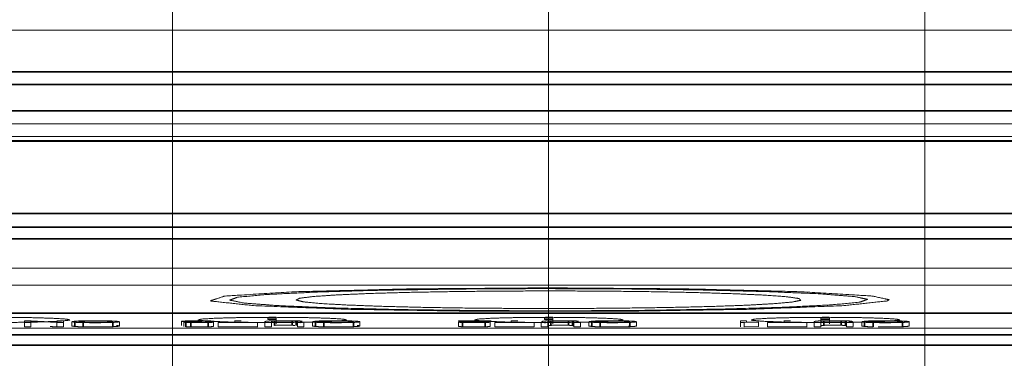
# Model space of a CAD drawing. Header units: millimetres. Extents: x 4 to 836, y 5 to 589.
# Tile 123 of 145: x 688 to 711, y 339 to 347. Entities that reach past the tile are written whole.
import ezdxf

# ---------------------------------------------------------------- set-up
doc = ezdxf.new("R2010")
doc.units = ezdxf.units.MM
doc.layers.add('1', color=7, linetype='Continuous', true_color=0xffffff)
doc.styles.add('ideas_simplex', font='simplex.shx')
doc.dimstyles.get("Standard").update_dxf_attribs({"dimtxt": 0.18, "dimasz": 0.18, "dimexe": 0.18, "dimexo": 0.0625, "dimgap": 0.09, "dimtad": 0, "dimtih": 1, "dimtoh": 1, "dimdec": 4, "dimzin": 0, "dimdsep": 46, "dimtxsty": 'Standard', "dimcen": 0.09, "dimadec": 0, "dimazin": 0, "dimtfac": 1, "dimtdec": 4, "dimtofl": 0, "dimtmove": 0, "dimatfit": 3, "dimfxl": 1, "dimtolj": 1, "dimtzin": 0, "dimarcsym": 0})

# ---------------------------------------------------------------- blocks, each defined once
blk = doc.blocks.new('_U0')
at = {"layer": '1', "color": 27, "lineweight": 13}
blk.add_line((786.644145, 299.161165), (786.644145, 333.588967), dxfattribs=at)
at = {"layer": '1', "color": 87, "lineweight": 25}
for p, q in [((785.144145, 331.931467), (779.519145, 331.931467)), ((779.519145, 331.931467), (779.519145, 330.431467)), ((785.144145, 330.431467), (785.144145, 331.931467)), ((779.519145, 325.166467), (779.519145, 323.666467)), ((785.144145, 323.666467), (785.144145, 325.166467)), ((779.519145, 323.666467), (785.144145, 323.666467))]:
    blk.add_line(p, q, dxfattribs=at)
at = {"layer": '1', "color": 152, "lineweight": 13}
for p, q in [((712.063825, 316.838836), (788.644145, 316.838836)), ((712.063834, 299.161165), (788.644145, 299.161165))]:
    blk.add_line(p, q, dxfattribs=at)
at = {"layer": '1', "color": 27, "lineweight": 18}
for points in [[(786.644145, 316.838836), (787.173126, 313.838838), (786.115164, 313.838834)], [(786.644145, 299.161165), (786.115164, 302.161163), (787.173126, 302.161167)]]:
    blk.add_solid(points, dxfattribs=at)
at = {"layer": '1', "color": 87, "linetype": 'Continuous', "lineweight": 25, "char_height": 3, "attachment_point": 7, "rotation": 90, "line_spacing_factor": 1.204819, "style": 'ideas_simplex'}
for s, insert in [('\\W1.2097;17,7', (777.678145, 322.143967)), ('\\W1.4583;.7', (784.990645, 325.113967))]:
    blk.add_mtext(s, dxfattribs=dict(at, insert=insert))
blk = doc.blocks.new('_U5')
at = {"layer": '1', "color": 87, "lineweight": 25}
for p, q in [((663.6225, 395.000191), (662.1225, 395.000191)), ((662.1225, 395.000191), (662.1225, 389.375191)), ((676.3275, 395.000191), (674.8275, 395.000191)), ((676.3275, 389.375191), (676.3275, 395.000191)), ((662.1225, 389.375191), (663.6225, 389.375191)), ((674.8275, 389.375191), (676.3275, 389.375191))]:
    blk.add_line(p, q, dxfattribs=at)
at = {"layer": '1', "color": 152, "lineweight": 13}
for p, q in [((637.725, 328.892921), (637.725, 389.875191)), ((700.725, 310.5), (700.725, 389.875191))]:
    blk.add_line(p, q, dxfattribs=at)
at = {"layer": '1', "color": 27, "lineweight": 13}
blk.add_line((700.725, 387.875191), (637.725, 387.875191), dxfattribs=at)
at = {"layer": '1', "color": 27, "lineweight": 18}
for points in [[(637.725, 387.875191), (640.724998, 388.404172), (640.725002, 387.34621)], [(700.725, 387.875191), (697.725002, 387.34621), (697.724998, 388.404172)]]:
    blk.add_solid(points, dxfattribs=at)
at = {"layer": '1', "color": 87, "linetype": 'Continuous', "lineweight": 25, "char_height": 3, "attachment_point": 7, "line_spacing_factor": 1.204819, "style": 'ideas_simplex'}
for s, insert in [('\\W1.0642;63', (666.564, 397.135191)), ('\\W1.2097;2.48', (663.594, 389.822691))]:
    blk.add_mtext(s, dxfattribs=dict(at, insert=insert))
blk = doc.blocks.new('_U13')
at = {"layer": '1', "color": 87, "lineweight": 25}
for p, q in [((678.045385, 373.084113), (676.545385, 373.084113)), ((676.545385, 373.084113), (676.545385, 367.459113)), ((684.810385, 373.084113), (683.310385, 373.084113)), ((684.810385, 367.459113), (684.810385, 373.084113)), ((676.545385, 367.459113), (678.045385, 367.459113)), ((683.310385, 367.459113), (684.810385, 367.459113))]:
    blk.add_line(p, q, dxfattribs=at)
at = {"layer": '1', "color": 152, "lineweight": 13}
for p, q in [((691.886165, 319.338835), (691.886165, 367.959113)), ((709.563825, 319.338836), (709.563825, 367.959113))]:
    blk.add_line(p, q, dxfattribs=at)
at = {"layer": '1', "color": 27, "lineweight": 13}
blk.add_line((709.563825, 365.959113), (674.887885, 365.959113), dxfattribs=at)
at = {"layer": '1', "color": 27, "lineweight": 18}
for points in [[(691.886165, 365.959113), (694.886163, 366.488094), (694.886166, 365.430133)], [(709.563825, 365.959113), (706.563827, 365.430133), (706.563823, 366.488094)]]:
    blk.add_solid(points, dxfattribs=at)
at = {"layer": '1', "color": 87, "linetype": 'Continuous', "lineweight": 25, "char_height": 3, "attachment_point": 7, "line_spacing_factor": 1.204819, "style": 'ideas_simplex'}
for s, insert in [('\\W1.2097;17,7', (675.046885, 375.219113)), ('\\W1.4583;.7', (678.016885, 367.906613))]:
    blk.add_mtext(s, dxfattribs=dict(at, insert=insert))

msp = doc.modelspace()

# ---------------------------------------------------------------- linework, layer by layer
at = {"layer": '1', "color": 143, "linetype": 'Continuous', "lineweight": 35}
for p, q in [((652.014, 346.022), (749.436, 346.022)), ((749.436, 345.723), (652.014, 345.723)), ((657.368, 345.1), (744.082, 345.1)), ((661.348, 344.396), (740.102, 344.396)), ((740.102, 344.388), (661.348, 344.388)), ((675.899, 342.692), (725.551, 342.692)), ((676.182, 342.367), (725.268, 342.367)), ((725.268, 342.095), (676.182, 342.095))]:
    msp.add_line(p, q, dxfattribs=at)
at = {"layer": '1', "color": 143, "linetype": 'Continuous', "lineweight": 18}
msp.add_line((744.082, 344.8), (657.368, 344.8), dxfattribs=at)
at = {"layer": '1', "color": 252, "linetype": 'Continuous', "lineweight": 18}
for p, q in [((686.173, 340.356), (715.278, 340.356)), ((715.194, 340.339), (686.256, 340.339))]:
    msp.add_line(p, q, dxfattribs=at)
at = {"layer": '1', "color": 7, "linetype": 'Continuous', "lineweight": 18}
for p, q in [((688.407, 340.121), (688.407, 340.165)), ((688.407, 340.165), (688.565, 340.165)), ((688.407, 340.121), (688.407, 340.021)), ((688.555, 340.121), (688.407, 340.121)), ((688.555, 340.155), (688.555, 340.121)), ((689.168, 340.121), (688.555, 340.155)), ((688.555, 340.121), (688.555, 340.021)), ((688.565, 340.165), (689.178, 340.13)), ((689.168, 340.121), (689.168, 340.021)), ((689.326, 340.121), (689.168, 340.121)), ((689.178, 340.13), (689.178, 340.165)), ((689.178, 340.165), (689.326, 340.165)), ((689.326, 340.165), (689.326, 340.121)), ((689.326, 340.121), (689.326, 340.021)), ((689.523, 340.143), (689.523, 340.043)), ((690.639, 340.143), (690.639, 340.043)), ((692.155, 340.132), (692.155, 340.032)), ((692.847, 340.132), (692.847, 340.032)), ((692.963, 340.121), (692.963, 340.021)), ((694.125, 340.225), (694.125, 340.197)), ((694.325, 340.225), (694.125, 340.225)), ((694.125, 340.197), (694.325, 340.197)), ((694.212, 340.121), (694.212, 340.021)), ((694.325, 340.197), (694.325, 340.225)), ((694.325, 340.197), (694.325, 340.097)), ((694.821, 340.145), (694.821, 340.045)), ((695.176, 340.143), (695.176, 340.043)), ((696.292, 340.143), (696.292, 340.044)), ((699.35, 340.133), (699.35, 340.033)), ((699.459, 340.121), (699.459, 340.021)), ((700.625, 340.225), (700.625, 340.197)), ((700.825, 340.225), (700.625, 340.225)), ((700.625, 340.197), (700.825, 340.197)), ((700.708, 340.046), (700.708, 340.146)), ((700.708, 340.121), (700.708, 340.021)), ((700.825, 340.197), (700.825, 340.225)), ((700.825, 340.197), (700.825, 340.097)), ((701.471, 340.029), (701.471, 340.129)), ((701.673, 340.143), (701.673, 340.043)), ((702.788, 340.143), (702.788, 340.043)), ((705.23, 340.165), (705.23, 340.121)), ((705.373, 340.165), (705.23, 340.165)), ((705.23, 340.121), (705.23, 340.021)), ((705.23, 340.121), (705.319, 340.121)), ((705.319, 340.121), (705.658, 340.132)), ((705.319, 340.121), (705.319, 340.021)), ((705.373, 340.13), (705.373, 340.165)), ((705.658, 340.137), (705.373, 340.13)), ((705.658, 340.132), (705.658, 340.137)), ((705.658, 340.132), (705.658, 340.032)), ((705.87, 340.121), (705.87, 340.021)), ((707.119, 340.046), (707.119, 340.146)), ((707.119, 340.121), (707.119, 340.021)), ((707.125, 340.225), (707.125, 340.197)), ((707.325, 340.225), (707.125, 340.225)), ((707.125, 340.197), (707.125, 340.097)), ((707.125, 340.197), (707.325, 340.197)), ((707.325, 340.197), (707.325, 340.225)), ((707.325, 340.197), (707.325, 340.097)), ((708.083, 340.143), (708.083, 340.043)), ((709.199, 340.143), (709.199, 340.043)), ((688.555, 340.021), (688.407, 340.021)), ((689.326, 340.021), (689.168, 340.021)), ((692.847, 340.032), (692.847, 340.032)), ((699.35, 340.033), (699.35, 340.033)), ((699.459, 340.026), (699.459, 340.021)), ((700.384, 340.026), (700.384, 340.026)), ((705.23, 340.065), (705.23, 340.021)), ((705.319, 340.021), (705.658, 340.032)), ((705.87, 340.026), (705.87, 340.021))]:
    msp.add_line(p, q, dxfattribs=at)
at = {"layer": '1', "color": 7, "linetype": 'Continuous', "lineweight": 35}
for p, q in [((689.591, 340.131), (689.591, 340.031)), ((689.789, 340.123), (689.789, 340.023)), ((690.483, 340.126), (690.483, 340.026)), ((692.198, 340.126), (692.198, 340.026)), ((692.321, 340.122), (692.321, 340.022)), ((692.728, 340.124), (692.728, 340.024)), ((694.284, 340.158), (694.284, 340.058)), ((694.695, 340.159), (694.695, 340.059)), ((694.792, 340.155), (694.792, 340.055)), ((695.244, 340.131), (695.244, 340.031)), ((695.442, 340.123), (695.442, 340.023)), ((696.136, 340.126), (696.136, 340.026)), ((698.705, 340.124), (698.705, 340.024)), ((699.236, 340.124), (699.236, 340.024)), ((700.78, 340.157), (700.78, 340.058)), ((701.191, 340.159), (701.191, 340.059)), ((701.288, 340.155), (701.288, 340.055)), ((701.741, 340.131), (701.741, 340.031)), ((701.938, 340.123), (701.938, 340.023)), ((702.632, 340.126), (702.632, 340.026)), ((707.191, 340.157), (707.191, 340.058)), ((707.602, 340.159), (707.602, 340.059)), ((707.699, 340.155), (707.699, 340.055)), ((708.151, 340.131), (708.151, 340.031)), ((708.349, 340.123), (708.349, 340.023)), ((709.043, 340.126), (709.043, 340.026))]:
    msp.add_line(p, q, dxfattribs=at)
at = {"layer": '1', "color": 27, "linetype": 'Continuous', "lineweight": 35}
for p, q in [((687.435, 339.838), (714.015, 339.838)), ((714.015, 339.59), (687.435, 339.59))]:
    msp.add_line(p, q, dxfattribs=at)
at = {"layer": '1', "color": 143, "linetype": 'Continuous', "lineweight": 18}
for points in [[(681.531, 347), (719.919, 347)], [(657.26, 344.5), (744.19, 344.5)], [(676.393, 341.4), (725.057, 341.4)]]:
    msp.add_open_spline(points, degree=1, dxfattribs=at)
at = {"layer": '1', "color": 252, "linetype": 'Continuous', "lineweight": 18}
msp.add_open_spline([(676.476, 341), (724.974, 341)], degree=1, dxfattribs=at)
for points in [[(708.725, 340.661), (708.333, 340.747), (706.67, 340.848), (703.979, 340.916), (700.725, 340.94), (697.471, 340.916), (694.78, 340.848), (693.117, 340.747), (692.769, 340.632), (693.797, 340.521), (696.023, 340.435), (699.062, 340.388), (702.388, 340.388), (705.427, 340.435), (707.653, 340.521), (708.681, 340.632), (708.725, 340.661)], [(689.475, 340.186), (689.389, 340.205), (689.026, 340.227), (688.437, 340.242), (687.725, 340.247), (687.013, 340.242), (686.424, 340.227), (686.061, 340.205), (685.985, 340.18), (686.209, 340.156), (686.696, 340.137), (687.361, 340.126), (688.089, 340.126), (688.754, 340.137), (689.241, 340.156), (689.465, 340.18), (689.475, 340.186)], [(695.975, 340.186), (695.889, 340.205), (695.526, 340.227), (694.937, 340.242), (694.225, 340.247), (693.513, 340.242), (692.924, 340.227), (692.561, 340.205), (692.485, 340.18), (692.709, 340.156), (693.196, 340.137), (693.861, 340.126), (694.589, 340.126), (695.254, 340.137), (695.741, 340.156), (695.965, 340.18), (695.975, 340.186)], [(702.475, 340.186), (702.389, 340.205), (702.026, 340.227), (701.437, 340.242), (700.725, 340.247), (700.013, 340.242), (699.424, 340.227), (699.061, 340.205), (698.985, 340.18), (699.209, 340.156), (699.696, 340.137), (700.361, 340.126), (701.089, 340.126), (701.754, 340.137), (702.241, 340.156), (702.465, 340.18), (702.475, 340.186)], [(708.975, 340.186), (708.889, 340.205), (708.526, 340.227), (707.937, 340.242), (707.225, 340.247), (706.513, 340.242), (705.924, 340.227), (705.561, 340.205), (705.485, 340.18), (705.709, 340.156), (706.196, 340.137), (706.861, 340.126), (707.589, 340.126), (708.254, 340.137), (708.741, 340.156), (708.965, 340.18), (708.975, 340.186)]]:
    msp.add_open_spline(points, degree=1, knots=[0, 0, 0.050147, 0.116795, 0.183443, 0.250092, 0.31674, 0.383388, 0.450037, 0.516685, 0.583333, 0.649982, 0.71663, 0.783278, 0.849927, 0.916575, 0.983223, 1, 1], dxfattribs=at)
at = {"layer": '1', "color": 2, "linetype": 'Continuous', "lineweight": 18}
for points, knots in [([(700.987, 340.399), (699.038, 340.406), (697.204, 340.43), (695.61, 340.469), (694.365, 340.522), (693.553, 340.584), (693.23, 340.652), (693.417, 340.72), (694.103, 340.784), (695.24, 340.839), (696.751, 340.883), (698.532, 340.911), (700.463, 340.922), (702.412, 340.916), (703.39, 340.903), (704.246, 340.892), (705.84, 340.852), (707.085, 340.8), (707.897, 340.737), (708.22, 340.67), (708.033, 340.602), (707.347, 340.538), (706.21, 340.482), (704.699, 340.439), (702.918, 340.41), (700.987, 340.399)], [0, 0, 0.041667, 0.083333, 0.125, 0.166667, 0.208333, 0.25, 0.291667, 0.333333, 0.375, 0.416667, 0.458333, 0.5, 0.541667, 0.563891, 0.583333, 0.625, 0.666667, 0.708333, 0.75, 0.791667, 0.833333, 0.875, 0.916667, 0.958333, 1, 1]), ([(700.932, 340.455), (700.031, 340.455), (698.859, 340.464), (697.762, 340.481), (696.787, 340.506), (695.973, 340.537), (695.354, 340.572), (694.955, 340.612), (694.791, 340.654), (694.871, 340.695), (695.191, 340.736), (695.737, 340.773), (696.487, 340.806), (697.411, 340.833), (698.47, 340.852), (699.622, 340.864), (700.819, 340.868), (702.012, 340.863), (703.152, 340.85), (704.193, 340.829), (705.092, 340.801), (705.812, 340.768), (706.324, 340.73), (706.607, 340.689), (706.649, 340.647), (706.448, 340.606), (706.014, 340.567), (705.362, 340.531), (704.521, 340.501), (703.524, 340.478), (702.413, 340.462), (701.232, 340.454), (700.932, 340.455)], [0, 0, 0.024211, 0.056468, 0.088725, 0.120982, 0.153239, 0.185496, 0.217753, 0.25001, 0.282267, 0.314525, 0.346782, 0.379039, 0.411296, 0.443553, 0.47581, 0.508067, 0.540324, 0.572581, 0.604838, 0.637095, 0.669352, 0.701609, 0.733866, 0.766123, 0.79838, 0.830637, 0.862895, 0.895152, 0.927409, 0.959666, 0.991923, 1, 1])]:
    msp.add_open_spline(points, degree=1, knots=knots, dxfattribs=at)
at = {"layer": '1', "color": 7, "linetype": 'Continuous', "lineweight": 18}
for points, knots in [([(689.591, 340.131), (689.523, 340.143), (689.595, 340.155)], [0, 0, 0.495921, 1, 1]), ([(689.789, 340.123), (689.675, 340.126), (689.591, 340.131)], [0, 0, 0.491635, 1, 1]), ([(689.595, 340.155), (689.682, 340.16), (689.798, 340.163)], [0, 0, 0.512905, 1, 1]), ([(689.795, 340.156), (689.683, 340.144), (689.686, 340.14), (689.731, 340.133)], [0, 0, 0.522593, 0.716286, 1, 1]), ([(689.731, 340.133), (689.79, 340.13), (689.871, 340.127)], [0, 0, 0.514465, 1, 1]), ([(690.483, 340.126), (690.171, 340.12), (689.907, 340.121), (689.789, 340.123)], [0, 0, 0.474143, 0.826554, 1, 1]), ([(690.367, 340.156), (690.159, 340.16), (689.895, 340.159), (689.795, 340.156)], [0, 0, 0.377749, 0.795936, 1, 1]), ([(689.798, 340.163), (690.081, 340.166), (690.376, 340.163)], [0, 0, 0.489224, 1, 1]), ([(689.871, 340.127), (690.08, 340.125), (690.334, 340.128), (690.362, 340.129)], [0, 0, 0.412168, 0.92698, 1, 1]), ([(690.362, 340.129), (690.451, 340.135), (690.48, 340.144)], [0, 0, 0.429352, 1, 1]), ([(690.48, 340.144), (690.452, 340.151), (690.367, 340.156)], [0, 0, 0.537875, 1, 1]), ([(690.376, 340.163), (690.49, 340.159), (690.572, 340.154)], [0, 0, 0.493509, 1, 1]), ([(690.639, 340.143), (690.6, 340.134), (690.483, 340.126)], [0, 0, 0.539146, 1, 1]), ([(690.572, 340.154), (690.622, 340.149), (690.639, 340.143)], [0, 0, 0.497424, 1, 1]), ([(692.155, 340.145), (692.098, 340.152), (692.098, 340.152), (692.209, 340.162)], [0, 0, 0.411602, 0.412637, 1, 1]), ([(692.316, 340.141), (692.224, 340.142), (692.155, 340.145)], [0, 0, 0.508657, 1, 1]), ([(692.198, 340.126), (692.155, 340.132), (692.196, 340.137)], [0, 0, 0.521649, 1, 1]), ([(692.196, 340.137), (692.246, 340.139), (692.316, 340.141)], [0, 0, 0.484211, 1, 1]), ([(692.321, 340.122), (692.25, 340.124), (692.198, 340.126)], [0, 0, 0.505719, 1, 1]), ([(692.209, 340.162), (692.418, 340.166), (692.673, 340.164), (692.746, 340.162)], [0, 0, 0.403298, 0.842624, 1, 1]), ([(692.319, 340.159), (692.251, 340.153), (692.256, 340.15), (692.314, 340.146)], [0, 0, 0.456004, 0.675405, 1, 1]), ([(692.375, 340.138), (692.311, 340.134), (692.321, 340.129), (692.356, 340.127)], [0, 0, 0.33957, 0.816572, 1, 1]), ([(692.314, 340.146), (692.445, 340.144), (692.526, 340.144), (692.579, 340.144)], [0, 0, 0.519637, 0.806113, 1, 1]), ([(692.635, 340.159), (692.51, 340.161), (692.421, 340.161), (692.319, 340.159)], [0, 0, 0.39379, 0.650394, 1, 1]), ([(692.728, 340.124), (692.528, 340.121), (692.433, 340.121), (692.321, 340.122)], [0, 0, 0.505039, 0.724945, 1, 1]), ([(692.356, 340.127), (692.464, 340.125), (692.576, 340.126), (692.632, 340.127)], [0, 0, 0.399374, 0.771346, 1, 1]), ([(692.563, 340.139), (692.54, 340.139), (692.375, 340.138)], [0, 0, 0.118241, 1, 1]), ([(692.579, 340.144), (692.566, 340.14), (692.564, 340.14), (692.563, 340.139), (692.563, 340.139), (692.563, 340.139), (692.563, 340.139), (692.563, 340.139)], [0, 0, 0.814798, 0.938376, 0.993846, 0.998166, 0.999482, 0.999888, 1, 1]), ([(692.632, 340.127), (692.678, 340.13), (692.704, 340.133)], [0, 0, 0.45105, 1, 1]), ([(692.719, 340.153), (692.685, 340.157), (692.635, 340.159)], [0, 0, 0.563208, 1, 1]), ([(692.704, 340.133), (692.821, 340.132), (692.839, 340.132), (692.847, 340.132), (692.847, 340.132), (692.847, 340.132)], [0, 0, 0.814741, 0.938314, 0.998094, 0.999826, 1, 1]), ([(692.862, 340.153), (692.745, 340.153), (692.728, 340.153), (692.719, 340.153), (692.719, 340.153), (692.719, 340.153)], [0, 0, 0.814752, 0.938305, 0.998082, 0.999414, 1, 1]), ([(692.847, 340.132), (692.805, 340.127), (692.728, 340.124)], [0, 0, 0.530566, 1, 1]), ([(692.746, 340.162), (692.826, 340.158), (692.862, 340.153)], [0, 0, 0.484243, 1, 1]), ([(692.963, 340.121), (692.963, 340.121), (693.031, 340.121), (693.851, 340.121), (693.888, 340.121), (693.888, 340.121), (693.888, 340.121)], [0, 0, 0.000396, 0.073845, 0.960568, 0.999823, 0.999958, 1, 1]), ([(693.503, 340.165), (693.503, 340.165), (693.5, 340.165), (693.484, 340.165), (693.352, 340.165), (693.349, 340.165), (693.349, 340.165), (693.349, 340.165), (693.349, 340.165), (693.349, 340.141), (693.349, 340.126), (693.349, 340.126), (693.349, 340.126), (693.349, 340.126), (693.334, 340.126), (692.971, 340.126), (692.963, 340.126), (692.963, 340.126), (692.963, 340.126), (692.963, 340.126), (692.963, 340.126), (692.963, 340.121)], [0, 0, 0.000013, 0.002058, 0.010806, 0.083708, 0.085451, 0.085464, 0.085585, 0.087949, 0.471989, 0.702626, 0.7036, 0.703657, 0.70368, 0.711677, 0.913021, 0.917238, 0.917252, 0.917262, 0.917711, 0.920499, 1, 1]), ([(694.097, 340.157), (694.057, 340.144), (694.057, 340.121), (694.057, 340.121), (694.057, 340.121), (694.057, 340.121), (694.057, 340.121), (694.064, 340.121), (694.212, 340.121)], [0, 0, 0.311772, 0.858986, 0.869591, 0.870225, 0.870262, 0.870278, 0.875572, 1, 1]), ([(694.241, 340.163), (694.153, 340.16), (694.097, 340.157)], [0, 0, 0.506731, 1, 1]), ([(694.212, 340.121), (694.212, 340.121), (694.212, 340.121), (694.212, 340.121), (694.212, 340.134), (694.212, 340.146), (694.236, 340.154), (694.284, 340.158)], [0, 0, 0.000016, 0.000116, 0.001959, 0.343068, 0.686164, 0.898598, 1, 1]), ([(694.781, 340.164), (694.622, 340.165), (694.346, 340.165), (694.241, 340.163)], [0, 0, 0.300847, 0.792276, 1, 1]), ([(694.284, 340.158), (694.347, 340.159), (694.474, 340.16), (694.616, 340.16), (694.695, 340.159)], [0, 0, 0.180992, 0.481428, 0.80525, 1, 1]), ([(694.695, 340.159), (694.761, 340.157), (694.792, 340.155)], [0, 0, 0.569306, 1, 1]), ([(694.93, 340.157), (694.871, 340.161), (694.781, 340.164)], [0, 0, 0.503903, 1, 1]), ([(694.792, 340.155), (694.821, 340.145), (694.821, 340.127), (694.821, 340.123), (694.821, 340.121), (694.821, 340.121), (694.821, 340.121), (694.821, 340.121), (694.821, 340.121), (694.821, 340.121), (694.821, 340.121), (694.821, 340.121), (694.827, 340.121), (694.83, 340.121), (694.94, 340.121)], [0, 0, 0.254699, 0.723682, 0.8234, 0.886362, 0.890158, 0.890691, 0.890881, 0.890932, 0.890946, 0.890963, 0.891317, 0.896359, 0.899186, 1, 1]), ([(695.244, 340.131), (695.176, 340.143), (695.248, 340.155)], [0, 0, 0.495923, 1, 1]), ([(695.442, 340.123), (695.328, 340.126), (695.244, 340.131)], [0, 0, 0.491629, 1, 1]), ([(695.248, 340.155), (695.335, 340.16), (695.451, 340.163)], [0, 0, 0.512906, 1, 1]), ([(695.448, 340.156), (695.336, 340.144), (695.339, 340.14), (695.384, 340.133)], [0, 0, 0.522595, 0.716288, 1, 1]), ([(695.384, 340.133), (695.443, 340.13), (695.524, 340.127)], [0, 0, 0.514468, 1, 1]), ([(696.136, 340.126), (695.824, 340.12), (695.56, 340.121), (695.442, 340.123)], [0, 0, 0.474142, 0.826553, 1, 1]), ([(696.02, 340.156), (695.812, 340.16), (695.548, 340.159), (695.448, 340.156)], [0, 0, 0.377747, 0.795934, 1, 1]), ([(695.451, 340.163), (695.734, 340.166), (696.029, 340.163)], [0, 0, 0.489227, 1, 1]), ([(695.524, 340.127), (695.733, 340.125), (695.987, 340.128), (696.015, 340.129)], [0, 0, 0.412168, 0.92698, 1, 1]), ([(696.015, 340.129), (696.103, 340.135), (696.133, 340.144)], [0, 0, 0.429349, 1, 1]), ([(696.133, 340.144), (696.105, 340.151), (696.02, 340.156)], [0, 0, 0.53787, 1, 1]), ([(696.029, 340.163), (696.143, 340.159), (696.225, 340.154)], [0, 0, 0.49351, 1, 1]), ([(696.292, 340.143), (696.253, 340.134), (696.136, 340.126)], [0, 0, 0.539146, 1, 1]), ([(696.225, 340.154), (696.275, 340.149), (696.292, 340.143)], [0, 0, 0.497423, 1, 1]), ([(698.606, 340.16), (698.606, 340.162), (698.606, 340.165), (698.606, 340.165), (698.606, 340.165), (698.606, 340.165), (698.607, 340.165), (699.12, 340.165), (699.348, 340.165), (699.374, 340.165), (699.377, 340.165), (699.377, 340.165)], [0, 0, 0.081191, 0.149203, 0.161897, 0.16232, 0.162378, 0.163594, 0.721272, 0.968319, 0.99693, 0.999731, 1, 1]), ([(699.178, 340.16), (698.712, 340.16), (698.609, 340.16), (698.606, 340.16), (698.606, 340.16), (698.606, 340.16)], [0, 0, 0.814728, 0.993779, 0.999413, 0.99994, 1, 1]), ([(698.705, 340.124), (698.61, 340.131), (698.614, 340.135), (698.636, 340.138)], [0, 0, 0.53309, 0.807086, 1, 1]), ([(698.636, 340.138), (698.674, 340.141), (698.731, 340.143)], [0, 0, 0.463841, 1, 1]), ([(699.236, 340.124), (699.038, 340.121), (698.789, 340.122), (698.705, 340.124)], [0, 0, 0.380665, 0.81924, 1, 1]), ([(698.731, 340.143), (698.82, 340.147), (698.952, 340.151)], [0, 0, 0.416515, 1, 1]), ([(698.821, 340.139), (698.755, 340.133), (698.816, 340.127)], [0, 0, 0.542675, 1, 1]), ([(698.816, 340.127), (698.94, 340.125), (699.075, 340.126), (699.14, 340.127)], [0, 0, 0.390926, 0.773387, 1, 1]), ([(699.079, 340.149), (698.919, 340.143), (698.821, 340.139)], [0, 0, 0.5914, 1, 1]), ([(698.952, 340.151), (699.058, 340.155), (699.118, 340.157)], [0, 0, 0.628894, 1, 1]), ([(699.266, 340.155), (699.187, 340.152), (699.079, 340.149)], [0, 0, 0.445517, 1, 1]), ([(699.118, 340.157), (699.151, 340.158), (699.178, 340.16)], [0, 0, 0.515958, 1, 1]), ([(699.14, 340.127), (699.187, 340.13), (699.203, 340.134)], [0, 0, 0.463956, 1, 1]), ([(699.203, 340.134), (699.323, 340.133), (699.349, 340.133), (699.35, 340.133), (699.35, 340.133), (699.35, 340.133)], [0, 0, 0.814739, 0.993766, 0.998081, 0.999818, 1, 1]), ([(699.35, 340.133), (699.314, 340.128), (699.236, 340.124)], [0, 0, 0.538037, 1, 1]), ([(699.361, 340.161), (699.322, 340.158), (699.266, 340.155)], [0, 0, 0.480667, 1, 1]), ([(699.377, 340.165), (699.374, 340.163), (699.361, 340.161)], [0, 0, 0.502905, 1, 1]), ([(699.999, 340.165), (699.999, 340.165), (699.98, 340.165), (699.848, 340.165), (699.845, 340.165), (699.845, 340.165), (699.845, 340.165), (699.845, 340.165), (699.845, 340.141), (699.845, 340.127), (699.845, 340.126), (699.845, 340.126), (699.845, 340.126), (699.845, 340.126), (699.831, 340.126), (699.467, 340.126), (699.459, 340.126), (699.459, 340.126), (699.459, 340.126), (699.459, 340.126), (699.459, 340.126), (699.459, 340.122), (699.459, 340.121)], [0, 0, 0.000031, 0.010807, 0.083709, 0.085452, 0.085464, 0.085586, 0.087949, 0.47199, 0.686526, 0.702626, 0.703601, 0.703657, 0.703681, 0.711678, 0.913021, 0.917239, 0.917253, 0.917262, 0.917711, 0.920498, 0.975827, 1, 1]), ([(699.459, 340.121), (699.461, 340.121), (699.527, 340.121), (700.347, 340.121), (700.384, 340.121), (700.384, 340.121), (700.384, 340.121)], [0, 0, 0.002287, 0.073846, 0.960585, 0.999842, 0.999973, 1, 1]), ([(700.593, 340.157), (700.553, 340.134), (700.553, 340.121), (700.553, 340.121), (700.553, 340.121), (700.553, 340.121), (700.563, 340.121), (700.708, 340.121)], [0, 0, 0.562855, 0.869563, 0.870135, 0.870156, 0.870195, 0.878384, 1, 1]), ([(700.737, 340.163), (700.649, 340.16), (700.593, 340.157)], [0, 0, 0.506725, 1, 1]), ([(700.708, 340.121), (700.708, 340.121), (700.708, 340.121), (700.708, 340.121), (700.708, 340.134), (700.708, 340.146), (700.78, 340.157)], [0, 0, 0.000026, 0.000062, 0.001911, 0.344471, 0.689022, 1, 1]), ([(701.278, 340.164), (701.009, 340.166), (700.737, 340.163)], [0, 0, 0.494225, 1, 1]), ([(700.78, 340.157), (700.909, 340.16), (701.136, 340.16), (701.191, 340.159)], [0, 0, 0.339543, 0.858832, 1, 1]), ([(701.191, 340.159), (701.25, 340.157), (701.288, 340.155)], [0, 0, 0.495855, 1, 1]), ([(701.426, 340.157), (701.367, 340.161), (701.278, 340.164)], [0, 0, 0.503902, 1, 1]), ([(701.288, 340.155), (701.317, 340.137), (701.317, 340.121), (701.317, 340.121), (701.317, 340.121), (701.317, 340.121), (701.322, 340.121), (701.439, 340.121), (701.471, 340.121), (701.471, 340.121)], [0, 0, 0.451011, 0.863134, 0.863406, 0.863425, 0.863911, 0.868362, 0.971276, 0.999891, 1, 1]), ([(701.741, 340.131), (701.673, 340.143), (701.744, 340.155)], [0, 0, 0.495922, 1, 1]), ([(701.938, 340.123), (701.824, 340.126), (701.741, 340.131)], [0, 0, 0.491632, 1, 1]), ([(701.744, 340.155), (701.831, 340.16), (701.947, 340.163)], [0, 0, 0.512902, 1, 1]), ([(701.944, 340.156), (701.833, 340.144), (701.836, 340.14), (701.88, 340.133)], [0, 0, 0.522595, 0.716288, 1, 1]), ([(701.88, 340.133), (701.939, 340.13), (702.021, 340.127)], [0, 0, 0.51447, 1, 1]), ([(702.632, 340.126), (702.32, 340.12), (702.056, 340.121), (701.938, 340.123)], [0, 0, 0.474144, 0.826553, 1, 1]), ([(702.516, 340.156), (702.309, 340.16), (702.044, 340.159), (701.944, 340.156)], [0, 0, 0.377746, 0.795936, 1, 1]), ([(701.947, 340.163), (702.23, 340.166), (702.525, 340.163)], [0, 0, 0.489226, 1, 1]), ([(702.021, 340.127), (702.229, 340.125), (702.483, 340.128), (702.511, 340.129)], [0, 0, 0.412167, 0.926978, 1, 1]), ([(702.511, 340.129), (702.6, 340.135), (702.629, 340.144)], [0, 0, 0.429351, 1, 1]), ([(702.629, 340.144), (702.601, 340.151), (702.516, 340.156)], [0, 0, 0.537871, 1, 1]), ([(702.525, 340.163), (702.639, 340.159), (702.722, 340.154)], [0, 0, 0.493513, 1, 1]), ([(702.788, 340.143), (702.749, 340.134), (702.632, 340.126)], [0, 0, 0.539146, 1, 1]), ([(702.722, 340.154), (702.772, 340.149), (702.788, 340.143)], [0, 0, 0.497421, 1, 1]), ([(706.41, 340.165), (706.41, 340.165), (706.406, 340.165), (706.3, 340.165), (706.259, 340.165), (706.256, 340.165), (706.256, 340.165), (706.256, 340.165), (706.256, 340.165), (706.256, 340.141), (706.256, 340.127), (706.256, 340.126), (706.256, 340.126), (706.256, 340.126), (706.241, 340.126), (705.877, 340.126), (705.87, 340.126), (705.87, 340.126), (705.87, 340.126), (705.87, 340.126), (705.87, 340.126), (705.87, 340.122), (705.87, 340.121)], [0, 0, 0.000013, 0.002058, 0.060755, 0.083709, 0.085452, 0.085464, 0.085586, 0.087949, 0.47199, 0.686526, 0.703601, 0.703657, 0.703681, 0.711677, 0.913022, 0.917239, 0.917253, 0.917262, 0.917711, 0.920498, 0.975827, 1, 1]), ([(705.87, 340.121), (705.872, 340.121), (705.938, 340.121), (706.758, 340.121), (706.794, 340.121), (706.794, 340.121), (706.794, 340.121)], [0, 0, 0.002286, 0.073844, 0.96058, 0.999836, 0.999968, 1, 1]), ([(707.004, 340.157), (706.964, 340.144), (706.964, 340.121), (706.964, 340.121), (706.964, 340.121), (706.964, 340.121), (706.964, 340.121), (706.97, 340.121), (707.119, 340.121)], [0, 0, 0.311774, 0.858986, 0.869589, 0.870223, 0.87026, 0.870278, 0.875572, 1, 1]), ([(707.148, 340.163), (707.06, 340.16), (707.004, 340.157)], [0, 0, 0.506725, 1, 1]), ([(707.119, 340.121), (707.119, 340.121), (707.119, 340.121), (707.119, 340.121), (707.119, 340.134), (707.119, 340.146), (707.143, 340.154), (707.191, 340.157)], [0, 0, 0.000012, 0.000115, 0.001956, 0.343068, 0.686162, 0.898598, 1, 1]), ([(707.688, 340.164), (707.528, 340.165), (707.253, 340.165), (707.148, 340.163)], [0, 0, 0.300847, 0.792273, 1, 1]), ([(707.191, 340.157), (707.254, 340.159), (707.381, 340.16), (707.523, 340.16), (707.602, 340.159)], [0, 0, 0.180991, 0.481432, 0.805247, 1, 1]), ([(707.602, 340.159), (707.668, 340.157), (707.699, 340.155)], [0, 0, 0.569299, 1, 1]), ([(707.837, 340.157), (707.778, 340.161), (707.688, 340.164)], [0, 0, 0.503902, 1, 1]), ([(707.699, 340.155), (707.727, 340.145), (707.727, 340.142), (707.727, 340.126), (707.727, 340.123), (707.727, 340.121), (707.727, 340.121), (707.727, 340.121), (707.727, 340.121), (707.727, 340.121), (707.727, 340.121), (707.727, 340.121), (707.728, 340.121), (707.733, 340.121), (707.735, 340.121), (707.845, 340.121), (707.847, 340.121), (707.87, 340.121), (707.877, 340.121), (707.881, 340.121), (707.881, 340.121), (707.882, 340.121), (707.882, 340.121), (707.882, 340.121), (707.882, 340.121), (707.882, 340.133), (707.837, 340.157)], [0, 0, 0.127895, 0.170537, 0.37725, 0.413464, 0.445079, 0.446984, 0.447252, 0.447347, 0.447374, 0.44738, 0.44739, 0.447567, 0.450099, 0.45072, 0.501406, 0.502152, 0.512759, 0.516093, 0.517934, 0.51802, 0.518121, 0.519157, 0.520077, 0.520849, 0.681277, 1, 1]), ([(708.151, 340.131), (708.083, 340.143), (708.155, 340.155)], [0, 0, 0.495922, 1, 1]), ([(708.349, 340.123), (708.235, 340.126), (708.151, 340.131)], [0, 0, 0.491631, 1, 1]), ([(708.155, 340.155), (708.241, 340.16), (708.358, 340.163)], [0, 0, 0.512901, 1, 1]), ([(708.355, 340.156), (708.243, 340.144), (708.246, 340.14), (708.29, 340.133)], [0, 0, 0.522595, 0.716288, 1, 1]), ([(708.29, 340.133), (708.35, 340.13), (708.431, 340.127)], [0, 0, 0.514469, 1, 1]), ([(709.043, 340.126), (708.731, 340.12), (708.467, 340.121), (708.349, 340.123)], [0, 0, 0.474143, 0.826554, 1, 1]), ([(708.927, 340.156), (708.719, 340.16), (708.454, 340.159), (708.355, 340.156)], [0, 0, 0.377746, 0.795935, 1, 1]), ([(708.358, 340.163), (708.641, 340.166), (708.935, 340.163)], [0, 0, 0.489226, 1, 1]), ([(708.431, 340.127), (708.639, 340.125), (708.894, 340.128), (708.922, 340.129)], [0, 0, 0.412166, 0.926978, 1, 1]), ([(708.922, 340.129), (709.01, 340.135), (709.04, 340.144)], [0, 0, 0.429351, 1, 1]), ([(709.04, 340.144), (709.011, 340.151), (708.927, 340.156)], [0, 0, 0.537871, 1, 1]), ([(708.935, 340.163), (709.05, 340.159), (709.132, 340.154)], [0, 0, 0.493513, 1, 1]), ([(709.199, 340.143), (709.16, 340.134), (709.043, 340.126)], [0, 0, 0.539146, 1, 1]), ([(709.132, 340.154), (709.182, 340.149), (709.199, 340.143)], [0, 0, 0.497422, 1, 1]), ([(689.789, 340.023), (689.675, 340.026), (689.591, 340.031)], [0, 0, 0.491633, 1, 1]), ([(690.483, 340.026), (690.171, 340.02), (689.907, 340.021), (689.789, 340.023)], [0, 0, 0.474143, 0.826553, 1, 1]), ([(690.639, 340.043), (690.6, 340.034), (690.483, 340.026)], [0, 0, 0.539146, 1, 1]), ([(690.572, 340.055), (690.622, 340.049), (690.639, 340.043)], [0, 0, 0.497421, 1, 1]), ([(692.321, 340.022), (692.25, 340.024), (692.198, 340.026)], [0, 0, 0.505718, 1, 1]), ([(692.728, 340.024), (692.528, 340.021), (692.433, 340.021), (692.321, 340.022)], [0, 0, 0.505039, 0.724944, 1, 1]), ([(692.847, 340.032), (692.805, 340.027), (692.728, 340.024)], [0, 0, 0.530565, 1, 1]), ([(692.963, 340.021), (692.965, 340.021), (693.031, 340.021), (693.851, 340.021), (693.888, 340.021), (693.888, 340.021), (693.888, 340.021), (693.888, 340.021), (693.888, 340.021), (693.888, 340.023)], [0, 0, 0.002144, 0.069218, 0.900384, 0.93718, 0.937305, 0.937385, 0.937546, 0.950364, 1, 1]), ([(694.057, 340.021), (694.057, 340.021), (694.057, 340.021), (694.064, 340.021), (694.212, 340.021)], [0, 0, 0.000088, 0.000216, 0.041024, 1, 1]), ([(694.284, 340.058), (694.347, 340.059), (694.474, 340.06), (694.616, 340.06), (694.695, 340.059)], [0, 0, 0.180992, 0.481428, 0.80525, 1, 1]), ([(694.821, 340.021), (694.821, 340.021), (694.821, 340.021), (694.821, 340.021), (694.827, 340.021), (694.83, 340.021), (694.94, 340.021), (694.963, 340.021), (694.97, 340.021), (694.974, 340.021), (694.975, 340.021), (694.975, 340.021), (694.975, 340.021), (694.975, 340.021), (694.975, 340.021), (694.975, 340.032)], [0, 0, 0.000013, 0.000057, 0.000871, 0.012472, 0.018974, 0.250965, 0.29956, 0.314837, 0.323239, 0.323591, 0.324076, 0.324125, 0.328874, 0.33309, 1, 1]), ([(695.442, 340.023), (695.328, 340.026), (695.244, 340.031)], [0, 0, 0.491631, 1, 1]), ([(696.136, 340.026), (695.824, 340.02), (695.56, 340.021), (695.442, 340.023)], [0, 0, 0.474142, 0.826553, 1, 1]), ([(696.292, 340.044), (696.253, 340.034), (696.136, 340.026)], [0, 0, 0.539146, 1, 1]), ([(696.225, 340.055), (696.275, 340.049), (696.292, 340.044)], [0, 0, 0.49742, 1, 1]), ([(698.705, 340.024), (698.61, 340.031), (698.611, 340.033), (698.611, 340.033)], [0, 0, 0.83768, 0.999993, 1, 1]), ([(699.236, 340.024), (699.038, 340.021), (698.789, 340.022), (698.705, 340.024)], [0, 0, 0.380665, 0.81924, 1, 1]), ([(699.35, 340.033), (699.314, 340.028), (699.236, 340.024)], [0, 0, 0.538038, 1, 1]), ([(699.459, 340.021), (699.461, 340.021), (699.527, 340.021), (700.347, 340.021), (700.384, 340.021), (700.384, 340.021), (700.384, 340.021), (700.384, 340.021), (700.384, 340.021), (700.384, 340.021)], [0, 0, 0.002256, 0.072832, 0.947395, 0.986113, 0.986242, 0.986324, 0.986493, 0.999981, 1, 1]), ([(700.553, 340.021), (700.553, 340.021), (700.553, 340.021), (700.563, 340.021), (700.708, 340.021)], [0, 0, 0.000055, 0.000357, 0.063421, 1, 1]), ([(700.708, 340.021), (700.708, 340.021), (700.708, 340.021), (700.708, 340.021), (700.708, 340.022), (700.708, 340.046), (700.78, 340.058)], [0, 0, 0.000027, 0.000065, 0.001914, 0.029543, 0.689023, 1, 1]), ([(700.78, 340.058), (700.909, 340.06), (701.136, 340.06), (701.191, 340.059)], [0, 0, 0.339543, 0.858832, 1, 1]), ([(701.191, 340.059), (701.25, 340.057), (701.288, 340.055)], [0, 0, 0.495849, 1, 1]), ([(701.288, 340.055), (701.317, 340.037), (701.317, 340.037)], [0, 0, 0.999939, 1, 1]), ([(701.317, 340.021), (701.317, 340.021), (701.322, 340.021), (701.439, 340.021), (701.468, 340.021), (701.471, 340.021), (701.471, 340.021), (701.471, 340.021), (701.471, 340.029)], [0, 0, 0.001322, 0.014033, 0.307917, 0.383167, 0.389975, 0.392963, 0.423818, 1, 1]), ([(701.938, 340.023), (701.824, 340.026), (701.741, 340.031)], [0, 0, 0.491632, 1, 1]), ([(702.632, 340.026), (702.32, 340.02), (702.056, 340.021), (701.938, 340.023)], [0, 0, 0.474144, 0.826553, 1, 1]), ([(702.788, 340.043), (702.749, 340.034), (702.632, 340.026)], [0, 0, 0.539148, 1, 1]), ([(705.87, 340.021), (705.872, 340.021), (705.938, 340.021), (706.758, 340.021), (706.794, 340.021), (706.794, 340.021), (706.794, 340.021), (706.794, 340.021), (706.794, 340.023)], [0, 0, 0.002143, 0.069218, 0.900398, 0.937195, 0.937397, 0.937557, 0.950376, 1, 1]), ([(706.964, 340.021), (706.964, 340.021), (706.964, 340.021), (706.97, 340.021), (707.119, 340.021)], [0, 0, 0.000128, 0.000264, 0.041064, 1, 1]), ([(707.119, 340.021), (707.119, 340.021), (707.119, 340.021), (707.119, 340.021), (707.119, 340.022), (707.119, 340.046), (707.143, 340.054), (707.191, 340.058)], [0, 0, 0.000007, 0.000109, 0.001951, 0.029463, 0.686161, 0.898597, 1, 1]), ([(707.191, 340.058), (707.254, 340.059), (707.381, 340.06), (707.523, 340.06), (707.602, 340.059)], [0, 0, 0.180991, 0.481432, 0.805248, 1, 1]), ([(707.602, 340.059), (707.668, 340.057), (707.699, 340.055)], [0, 0, 0.569302, 1, 1]), ([(707.699, 340.055), (707.727, 340.045), (707.727, 340.027), (707.727, 340.023), (707.727, 340.021), (707.727, 340.021), (707.727, 340.021), (707.727, 340.021), (707.727, 340.021), (707.727, 340.021), (707.728, 340.021), (707.733, 340.021), (707.736, 340.021), (707.847, 340.021), (707.87, 340.021), (707.877, 340.021), (707.881, 340.021), (707.881, 340.021), (707.882, 340.021), (707.882, 340.021), (707.882, 340.021), (707.882, 340.021), (707.882, 340.021)], [0, 0, 0.245553, 0.697696, 0.793834, 0.854535, 0.858194, 0.858891, 0.85894, 0.858952, 0.858971, 0.859311, 0.864172, 0.866896, 0.964113, 0.984252, 0.990804, 0.994402, 0.994549, 0.994751, 0.994772, 0.996762, 0.998529, 1, 1]), ([(708.349, 340.023), (708.235, 340.026), (708.151, 340.031)], [0, 0, 0.491631, 1, 1]), ([(709.043, 340.026), (708.731, 340.02), (708.467, 340.021)], [0, 0, 0.573642, 1, 1]), ([(709.199, 340.043), (709.16, 340.034), (709.043, 340.026)], [0, 0, 0.539147, 1, 1])]:
    msp.add_open_spline(points, degree=1, knots=knots, dxfattribs=at)
for points in [[(692.098, 340.152), (692.098, 340.052)], [(692.847, 340.032), (692.847, 340.132)], [(693.888, 340.023), (693.888, 340.123)], [(694.057, 340.121), (694.057, 340.021)], [(694.821, 340.121), (694.821, 340.021)], [(694.975, 340.032), (694.975, 340.132)], [(698.611, 340.133), (698.611, 340.033)], [(699.35, 340.033), (699.35, 340.133)], [(699.459, 340.123), (699.459, 340.023)], [(699.459, 340.122), (699.459, 340.022)], [(700.384, 340.026), (700.384, 340.126)], [(700.384, 340.026), (700.384, 340.126)], [(700.384, 340.023), (700.384, 340.123)], [(700.553, 340.121), (700.553, 340.021)], [(701.317, 340.121), (701.317, 340.021)], [(706.794, 340.023), (706.794, 340.123)], [(706.964, 340.121), (706.964, 340.021)], [(707.727, 340.121), (707.727, 340.021)], [(707.882, 340.032), (707.882, 340.132)], [(689.168, 340.021), (689.01, 340.03)], [(689.591, 340.031), (689.523, 340.043)], [(694.695, 340.059), (694.761, 340.057)], [(695.244, 340.031), (695.176, 340.043)], [(701.741, 340.031), (701.673, 340.043)], [(702.6, 340.035), (702.629, 340.044)], [(708.151, 340.031), (708.083, 340.043)]]:
    msp.add_open_spline(points, degree=1, dxfattribs=at)
at = {"layer": '1', "color": 27, "linetype": 'Continuous', "lineweight": 18}
msp.add_open_spline([(724.712, 339.991), (705.144, 339.991), (696.306, 339.991), (676.738, 339.991)], degree=1, knots=[0, 0, 0.407879, 0.592121, 1, 1], dxfattribs=at)

# ---------------------------------------------------------------- dimensions: what is measured, and where the dimension line sits
at = {"layer": '1', "color": 87, "linetype": 'Continuous', "lineweight": 25}
for base, p1, p2, angle, text, override, picture, middle in [((700.725, 387.875), (637.725, 325.867), (700.725, 308), 180, '\\C87;63\\P[\\C87;\\H3.00;\\Fsimplex.shx;2.48\\Fsimplex.shx;\\H3.00;\\C87; ]', {"dimtxt": 3, "dimasz": 3, "dimexe": 2, "dimexo": 2.5, "dimgap": 1.5, "dimtad": 1, "dimtih": 0, "dimtoh": 0, "dimdec": 2, "dimlfac": 1, "dimzin": 8, "dimdsep": 44, "dimlunit": 2, "dimpost": '', "dimtxsty": 'ideas_simplex', "dimsah": 1, "dimse1": 0, "dimse2": 0, "dimsd1": 0, "dimsd2": 0, "dimclrd": 27, "dimclre": 152, "dimclrt": 87, "dimtol": 0, "dimtm": -0.1, "dimtfac": 0.5, "dimtdec": 2, "dimtofl": 1, "dimtmove": 0, "dimtzin": 8, "dimlwd": 13, "dimlwe": 13}, '_U5', (669.225, 387.875)), ((786.644, 299.161), (709.564, 316.839), (709.564, 299.161), 90, '\\C87;17,7\\P[\\C87;\\H3.00;\\Fsimplex.shx;.7\\Fsimplex.shx;\\H3.00;\\C87; ]', {"dimtxt": 3, "dimasz": 3, "dimexe": 2, "dimexo": 2.5, "dimgap": 1.5, "dimtad": 1, "dimtih": 0, "dimtoh": 0, "dimdec": 1, "dimlfac": 1, "dimzin": 8, "dimdsep": 44, "dimlunit": 2, "dimpost": '', "dimtxsty": 'ideas_simplex', "dimsah": 1, "dimse1": 0, "dimse2": 0, "dimsd1": 0, "dimsd2": 0, "dimclrd": 27, "dimclre": 152, "dimclrt": 87, "dimtol": 0, "dimtm": -0.1, "dimtfac": 0.5, "dimtdec": 2, "dimtofl": 1, "dimtmove": 0, "dimtzin": 8, "dimlwd": 13, "dimlwe": 13}, '_U0', (786.644, 339.982))]:
    dim = msp.add_linear_dim(base=base, p1=p1, p2=p2, angle=angle, text=text, dimstyle='Standard', override=override, dxfattribs=at)
    dim.commit()
    dim.dimension.update_dxf_attribs({"geometry": picture, "text_midpoint": middle, "dimtype": 160})
dim = msp.add_linear_dim(base=(691.886, 365.959), p1=(709.564, 316.839), p2=(691.886, 316.839), text='\\C87;17,7\\P[\\C87;\\H3.00;\\Fsimplex.shx;.7\\Fsimplex.shx;\\H3.00;\\C87; ]', dimstyle='Standard', override={"dimtxt": 3, "dimasz": 3, "dimexe": 2, "dimexo": 2.5, "dimgap": 1.5, "dimtad": 1, "dimtih": 1, "dimtoh": 0, "dimdec": 1, "dimlfac": 1, "dimzin": 8, "dimdsep": 44, "dimlunit": 2, "dimpost": '', "dimtxsty": 'ideas_simplex', "dimsah": 1, "dimse1": 0, "dimse2": 0, "dimsd1": 0, "dimsd2": 0, "dimclrd": 27, "dimclre": 152, "dimclrt": 87, "dimtol": 0, "dimtm": -0.1, "dimtfac": 0.5, "dimtdec": 2, "dimtofl": 1, "dimtmove": 0, "dimtzin": 8, "dimlwd": 13, "dimlwe": 13}, dxfattribs=at)
dim.commit()
dim.dimension.update_dxf_attribs({"geometry": '_U13', "text_midpoint": (668.743, 365.959), "dimtype": 160})

doc.saveas('drawing.dxf')
